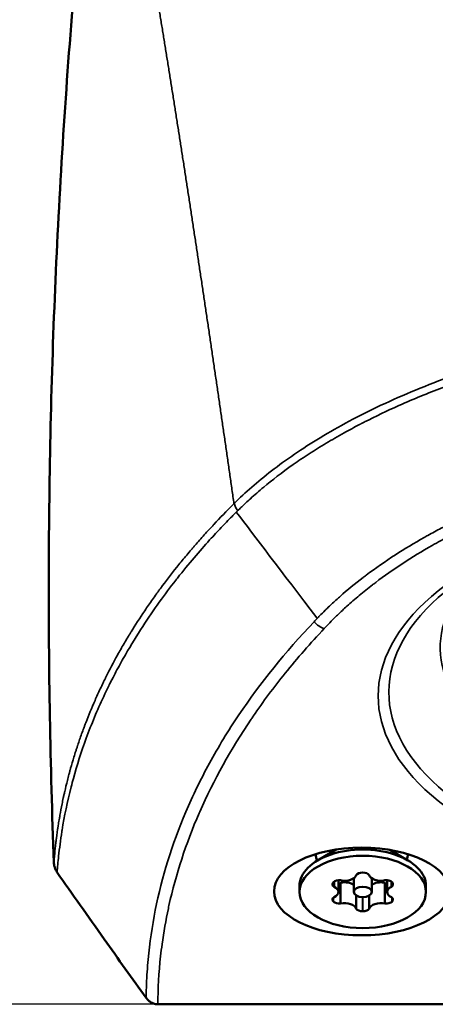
# Model space of a CAD drawing. Header units: millimetres. Extents: x -1892 to -1133, y 1465 to 1884.
# Tile 3 of 48: x -1631 to -1604, y 1505 to 1571. Entities that reach past the tile are written whole.
import ezdxf

# ---------------------------------------------------------------- set-up
doc = ezdxf.new("R2010")
doc.units = ezdxf.units.MM
doc.layers.add('Visible (ANSI)', color=7, linetype='Continuous', lineweight=50)
doc.layers.add('Visible Narrow (ANSI)', color=7, linetype='Continuous', lineweight=35)
doc.styles.get("Standard").update_dxf_attribs({"font": 'tahoma.ttf'})
doc.dimstyles.get("Standard").update_dxf_attribs({"dimtxt": 25, "dimasz": 0.18, "dimexe": 0.18, "dimexo": 0.0625, "dimgap": 0.09, "dimtad": 0, "dimtih": 1, "dimtoh": 1, "dimzin": 0, "dimdsep": 46, "dimtxsty": 'Standard', "dimcen": 0.09, "dimadec": 0, "dimazin": 0, "dimtfac": 1, "dimtofl": 0, "dimtmove": 0, "dimatfit": 3, "dimfxl": 1, "dimtolj": 1, "dimtzin": 0, "dimarcsym": 0})

# ---------------------------------------------------------------- blocks, each defined once
blk = doc.blocks.new('*D7')
at = {"color": 0, "lineweight": -2, "transparency": 16777216}
for p, q in [((-1568.512, 1680.079), (-1786.763, 1680.079)), ((-1786.583, 1679.899), (-1786.583, 1609.022)), ((-1786.583, 1505.259), (-1786.583, 1576.136)), ((-1568.512, 1505.079), (-1786.763, 1505.079))]:
    blk.add_line(p, q, dxfattribs=at)
at = {"color": 0, "transparency": 16777216}
for points in [[(-1786.613, 1679.899), (-1786.553, 1679.899), (-1786.583, 1680.079)], [(-1786.613, 1505.259), (-1786.553, 1505.259), (-1786.583, 1505.079)]]:
    blk.add_solid(points, dxfattribs=at)
at = {"layer": 'Defpoints', "color": 0, "transparency": 16777216}
for p in [(-1568.45, 1680.079), (-1786.583, 1505.079), (-1568.45, 1505.079)]:
    blk.add_point(p, dxfattribs=at)
at = {"color": 0, "transparency": 16777216, "insert": (-1786.583, 1592.579), "char_height": 25, "attachment_point": 5}
blk.add_mtext('\\A1;175.00mm [7]', dxfattribs=at)

msp = doc.modelspace()

# ---------------------------------------------------------------- linework, layer by layer
at = {"layer": 'Visible (ANSI)'}
for p, q in [((-1610.149, 1515.368), (-1611.392, 1514.639)), ((-1610.488, 1515.311), (-1610.488, 1515.169)), ((-1606.58, 1515.341), (-1605.384, 1514.639)), ((-1606.288, 1515.287), (-1606.288, 1515.169)), ((-1610.293, 1513.229), (-1610.293, 1512.895)), ((-1610.008, 1513.321), (-1610.008, 1512.548)), ((-1609.865, 1513.138), (-1609.865, 1511.777)), ((-1608.988, 1513.453), (-1608.988, 1512.548)), ((-1607.788, 1513.453), (-1607.788, 1512.548)), ((-1606.911, 1513.138), (-1606.911, 1511.777)), ((-1606.767, 1513.321), (-1606.767, 1512.548)), ((-1606.483, 1513.229), (-1606.483, 1512.895)), ((-1612.588, 1512.958), (-1612.588, 1512.548)), ((-1604.188, 1512.958), (-1604.188, 1512.548)), ((-1608.815, 1512.307), (-1608.815, 1511.429)), ((-1607.96, 1512.307), (-1607.96, 1511.429)), ((-1514.899, 1505.079), (-1622.001, 1505.079))]:
    msp.add_line(p, q, dxfattribs=at)
for centre, major_axis, ratio in [((-1608.45, 1512.579), (-5.831, 0), 0.5), ((-1608.388, 1512.548), (4.2, 0), 0.572867), ((-1608.388, 1512.548), (0.6, 0), 0.572867)]:
    msp.add_ellipse(centre, major_axis=major_axis, ratio=ratio, dxfattribs=at)
for centre, major_axis, ratio, start_param, end_param in [((-1608.388, 1512.958), (4.2, 0), 0.572867, 0, 3.141593), ((-1608.45, 1514.988), (-3.05, 0), 0.5, 6.232313, 6.522049), ((-1608.45, 1514.988), (3.05, 0), 0.5, 6.083087, 6.334057), ((-1608.392, 1513.579), (-0.45, 0), 0.572867, 4.726651, 5.936905), ((-1608.388, 1512.548), (2.25, 0), 0.572867, 1.566042, 1.57555), ((-1608.384, 1513.579), (0.45, 0), 0.572867, 0.346281, 1.556534), ((-1609.949, 1513.062), (-0.45, 0), 0.572867, 5.773848, 6.984102), ((-1608.388, 1512.548), (2.25, 0), 0.572867, 2.61324, 2.622748), ((-1609.945, 1513.066), (0.45, 0), 0.572867, 1.393478, 2.603732), ((-1609.592, 1513.743), (0.788, 0), 0.572867, 4.358475, 6.1135), ((-1609.685, 1512.735), (0.567, 0.484), 0.57564, 1.321327, 1.403955), ((-1609.592, 1512.738), (0.788, 0), 0.572867, 0.696933, 1.857036), ((-1607.184, 1513.743), (-0.788, 0), 0.572867, 0.169685, 1.92471), ((-1607.184, 1512.738), (0.788, 0), 0.572867, 1.284557, 2.44466), ((-1607.091, 1512.735), (0.567, -0.484), 0.575641, 1.737638, 1.820266), ((-1606.831, 1513.066), (-0.45, 0), 0.572867, 3.679453, 4.889707), ((-1606.827, 1513.062), (0.45, 0), 0.572867, 5.582268, 6.792522), ((-1608.388, 1512.548), (2.25, 0), 0.572867, 0.518845, 0.528353), ((-1610.796, 1512.548), (0.788, 0), 0.572867, 5.405673, 7.160698), ((-1605.979, 1512.548), (-0.788, 0), 0.572867, 5.405673, 7.160698), ((-1609.949, 1512.035), (-0.45, 0), 0.572867, 5.582268, 6.792522), ((-1608.388, 1512.548), (-2.25, 0), 0.572867, 0.518845, 0.528353), ((-1609.945, 1512.03), (0.45, 0), 0.572867, 3.679453, 4.889707), ((-1609.592, 1511.353), (0.788, 0), 0.572867, 0.169685, 1.92471), ((-1607.184, 1511.353), (-0.788, 0), 0.572867, 4.358475, 6.1135), ((-1606.831, 1512.03), (-0.45, 0), 0.572867, 1.393478, 2.603732), ((-1606.827, 1512.035), (0.45, 0), 0.572867, 5.773848, 6.984102), ((-1608.388, 1512.548), (-2.25, 0), 0.572867, 2.61324, 2.622748), ((-1608.392, 1511.517), (-0.45, 0), 0.572867, 0.346281, 1.556534), ((-1608.388, 1512.548), (-2.25, 0), 0.572867, 1.566042, 1.57555), ((-1608.384, 1511.517), (0.45, 0), 0.572867, 4.726651, 5.936905)]:
    msp.add_ellipse(centre, major_axis=major_axis, ratio=ratio, start_param=start_param, end_param=end_param, dxfattribs=at)
for points, knots in [([(-1625.546, 1591.791), (-1625.947, 1588.591), (-1626.316, 1585.387), (-1626.989, 1578.971), (-1627.293, 1575.759), (-1628.107, 1566.11), (-1628.518, 1559.665), (-1629.079, 1546.768), (-1629.227, 1540.316), (-1629.253, 1530.635), (-1629.229, 1527.408), (-1629.115, 1520.954), (-1629.025, 1517.727), (-1628.903, 1514.502)], [-7.744939, -7.744939, -7.744939, -7.744939, -6.777484, -6.777484, -5.809552, -5.809552, -3.87247, -3.87247, -1.936557, -1.936557, -0.968327, -0.968327, -0.000079, -0.000079, -0.000079, -0.000079]), ([(-1628.687, 1513.841), (-1628.756, 1513.939), (-1628.813, 1514.055), (-1628.892, 1514.326), (-1628.9, 1514.44), (-1628.902, 1514.502)], [-0.0363061, -0.0363061, -0.0363061, -0.0363061, -0.01848035, -0.01848035, -0.00000532, -0.00000532, -0.00000532, -0.00000532]), ([(-1628.687, 1513.841), (-1627.698, 1512.429), (-1626.654, 1510.947), (-1624.631, 1508.096), (-1623.703, 1506.796), (-1622.773, 1505.5)], [0.0000236, 0.0000236, 0.0000236, 0.0000236, 0.5170962, 0.5170962, 0.9533386, 0.9533386, 0.9533386, 0.9533386]), ([(-1609.865, 1513.138), (-1609.911, 1513.114), (-1609.959, 1513.095), (-1610.006, 1513.083), (-1610.007, 1513.083), (-1610.008, 1513.082)], [-0.14163471, -0.14163471, -0.14163471, -0.14163471, -0.12668532, -0.12668532, -0.12624326, -0.12624326, -0.12624326, -0.12624326]), ([(-1606.767, 1513.082), (-1606.769, 1513.083), (-1606.77, 1513.083), (-1606.817, 1513.095), (-1606.865, 1513.114), (-1606.911, 1513.138)], [-0.04518715, -0.04518715, -0.04518715, -0.04518715, -0.04474509, -0.04474509, -0.0297957, -0.0297957, -0.0297957, -0.0297957]), ([(-1622.773, 1505.5), (-1622.733, 1505.444), (-1622.682, 1505.384), (-1622.564, 1505.276), (-1622.502, 1505.231), (-1622.368, 1505.156), (-1622.296, 1505.127), (-1622.141, 1505.086), (-1622.066, 1505.079), (-1622.001, 1505.079)], [0.00000217, 0.00000217, 0.00000217, 0.00000217, 0.02084418, 0.02084418, 0.03970871, 0.03970871, 0.05864164, 0.05864164, 0.07918135, 0.07918135, 0.07918135, 0.07918135])]:
    msp.add_open_spline(points, degree=3, knots=knots, dxfattribs=at)
at = {"layer": 'Visible Narrow (ANSI)'}
for p, q in [((-1610.342, 1512.16), (-1610.342, 1511.909)), ((-1610.331, 1512.171), (-1610.331, 1511.898)), ((-1608.399, 1512.204), (-1608.399, 1511.259)), ((-1608.377, 1512.204), (-1608.377, 1511.259)), ((-1606.445, 1512.171), (-1606.445, 1511.898)), ((-1606.434, 1512.16), (-1606.434, 1511.909))]:
    msp.add_line(p, q, dxfattribs=at)
for centre, major_axis, ratio, start_param, end_param in [((-1580.95, 1525.579), (-26.414, 0), 0.5, 4.712389, 7.853982), ((-1616.423, 1538.22), (0.342, -0.616), 0.584045, 4.139793, 4.940493), ((-1580.95, 1528.789), (-22.293, 0), 0.5, 5.772985, 7.853982), ((-1580.95, 1525.832), (-25.707, 0), 0.5, 5.667706, 7.853982)]:
    msp.add_ellipse(centre, major_axis=major_axis, ratio=ratio, start_param=start_param, end_param=end_param, dxfattribs=at)
for points, knots in [([(-1616.943, 1538.354), (-1616.964, 1538.511), (-1616.986, 1538.667), (-1617.008, 1538.823), (-1617.03, 1538.98), (-1617.053, 1539.135), (-1617.075, 1539.291), (-1617.097, 1539.447), (-1617.12, 1539.602), (-1617.142, 1539.758), (-1617.164, 1539.914), (-1617.187, 1540.069), (-1617.209, 1540.225), (-1617.231, 1540.38), (-1617.253, 1540.536), (-1617.276, 1540.691), (-1617.298, 1540.846), (-1617.32, 1541.002), (-1617.343, 1541.157), (-1617.365, 1541.312), (-1617.387, 1541.467), (-1617.41, 1541.622), (-1617.432, 1541.777), (-1617.454, 1541.932), (-1617.476, 1542.087), (-1617.499, 1542.241), (-1617.521, 1542.396), (-1617.543, 1542.551), (-1617.566, 1542.705), (-1617.588, 1542.86), (-1617.61, 1543.015), (-1617.633, 1543.169), (-1617.655, 1543.323), (-1617.677, 1543.478), (-1617.7, 1543.632), (-1617.722, 1543.786), (-1617.744, 1543.94), (-1617.767, 1544.094), (-1617.789, 1544.249), (-1617.811, 1544.402), (-1617.834, 1544.556), (-1617.856, 1544.71), (-1617.878, 1544.864), (-1617.901, 1545.018), (-1617.923, 1545.171), (-1617.946, 1545.325), (-1617.968, 1545.479), (-1617.99, 1545.632), (-1618.013, 1545.786), (-1618.035, 1545.939), (-1618.057, 1546.092), (-1618.08, 1546.245), (-1618.102, 1546.399), (-1618.124, 1546.552), (-1618.147, 1546.705), (-1618.169, 1546.858), (-1618.192, 1547.011), (-1618.214, 1547.163), (-1618.236, 1547.316), (-1618.259, 1547.469), (-1618.281, 1547.622), (-1618.303, 1547.774), (-1618.326, 1547.927), (-1618.348, 1548.079), (-1618.371, 1548.231), (-1618.393, 1548.384), (-1618.415, 1548.536), (-1618.438, 1548.688), (-1618.46, 1548.84), (-1618.483, 1548.992), (-1618.505, 1549.144), (-1618.527, 1549.296), (-1618.55, 1549.448), (-1618.572, 1549.6), (-1618.594, 1549.751), (-1618.617, 1549.903), (-1618.639, 1550.055), (-1618.662, 1550.206), (-1618.684, 1550.357), (-1618.707, 1550.509), (-1618.729, 1550.66), (-1618.751, 1550.811), (-1618.774, 1550.962), (-1618.796, 1551.113), (-1618.819, 1551.264), (-1618.841, 1551.415), (-1618.863, 1551.566), (-1618.886, 1551.716), (-1618.908, 1551.867), (-1618.931, 1552.018), (-1618.953, 1552.168), (-1618.976, 1552.319), (-1618.998, 1552.469), (-1619.02, 1552.619), (-1619.043, 1552.769), (-1619.065, 1552.92), (-1619.088, 1553.07), (-1619.11, 1553.219), (-1619.133, 1553.369), (-1619.155, 1553.519), (-1619.177, 1553.669), (-1619.2, 1553.818), (-1619.222, 1553.968), (-1619.245, 1554.118), (-1619.267, 1554.267), (-1619.29, 1554.416), (-1619.312, 1554.565), (-1619.335, 1554.715), (-1619.357, 1554.864), (-1619.379, 1555.013), (-1619.402, 1555.162), (-1619.424, 1555.31), (-1619.447, 1555.459), (-1619.469, 1555.608), (-1619.492, 1555.756), (-1619.514, 1555.905), (-1619.537, 1556.053), (-1619.559, 1556.201), (-1619.581, 1556.35), (-1619.604, 1556.498), (-1619.626, 1556.646), (-1619.649, 1556.794), (-1619.671, 1556.942), (-1619.694, 1557.09), (-1619.716, 1557.237), (-1619.739, 1557.385), (-1619.761, 1557.532), (-1619.784, 1557.68), (-1619.806, 1557.827), (-1619.829, 1557.974), (-1619.851, 1558.122), (-1619.873, 1558.269), (-1619.896, 1558.416), (-1619.918, 1558.563), (-1619.941, 1558.71), (-1619.963, 1558.856), (-1619.986, 1559.003), (-1620.008, 1559.149), (-1620.031, 1559.296), (-1620.053, 1559.442), (-1620.076, 1559.589), (-1620.098, 1559.735), (-1620.121, 1559.881), (-1620.143, 1560.027), (-1620.166, 1560.173), (-1620.188, 1560.319), (-1620.211, 1560.464), (-1620.233, 1560.61), (-1620.256, 1560.755), (-1620.278, 1560.901), (-1620.3, 1561.046), (-1620.323, 1561.192), (-1620.345, 1561.337), (-1620.368, 1561.482), (-1620.39, 1561.627), (-1620.413, 1561.772), (-1620.435, 1561.916), (-1620.458, 1562.061), (-1620.48, 1562.206), (-1620.503, 1562.35), (-1620.525, 1562.494), (-1620.548, 1562.639), (-1620.57, 1562.783), (-1620.593, 1562.927), (-1620.615, 1563.071), (-1620.638, 1563.215), (-1620.66, 1563.358), (-1620.683, 1563.502), (-1620.705, 1563.646), (-1620.728, 1563.789), (-1620.75, 1563.933), (-1620.773, 1564.076), (-1620.795, 1564.219), (-1620.818, 1564.362), (-1620.84, 1564.505), (-1620.863, 1564.648), (-1620.885, 1564.79), (-1620.908, 1564.933), (-1620.93, 1565.076), (-1620.953, 1565.218), (-1620.975, 1565.36), (-1620.997, 1565.503), (-1621.02, 1565.645), (-1621.042, 1565.787), (-1621.065, 1565.929), (-1621.087, 1566.07), (-1621.11, 1566.212), (-1621.132, 1566.354), (-1621.155, 1566.495), (-1621.177, 1566.636), (-1621.2, 1566.778), (-1621.222, 1566.919), (-1621.245, 1567.06), (-1621.267, 1567.201), (-1621.29, 1567.342), (-1621.312, 1567.482), (-1621.335, 1567.623), (-1621.357, 1567.764), (-1621.38, 1567.904), (-1621.402, 1568.044), (-1621.425, 1568.184), (-1621.447, 1568.324), (-1621.47, 1568.464), (-1621.492, 1568.604), (-1621.515, 1568.744), (-1621.537, 1568.884), (-1621.56, 1569.023), (-1621.582, 1569.162), (-1621.605, 1569.302), (-1621.627, 1569.441), (-1621.65, 1569.58), (-1621.672, 1569.719), (-1621.695, 1569.858), (-1621.717, 1569.996), (-1621.74, 1570.135), (-1621.762, 1570.273), (-1621.784, 1570.412), (-1621.807, 1570.55), (-1621.829, 1570.688), (-1621.852, 1570.826), (-1621.874, 1570.964), (-1621.897, 1571.102), (-1621.919, 1571.239), (-1621.942, 1571.377), (-1621.964, 1571.514), (-1621.987, 1571.651), (-1622.009, 1571.789), (-1622.032, 1571.926), (-1622.054, 1572.063), (-1622.077, 1572.199), (-1622.099, 1572.336), (-1622.122, 1572.473), (-1622.144, 1572.609), (-1622.167, 1572.745), (-1622.189, 1572.882), (-1622.212, 1573.018), (-1622.234, 1573.154), (-1622.256, 1573.29), (-1622.279, 1573.425), (-1622.301, 1573.561), (-1622.324, 1573.696), (-1622.346, 1573.832), (-1622.369, 1573.967), (-1622.391, 1574.102), (-1622.414, 1574.237), (-1622.436, 1574.372), (-1622.459, 1574.507), (-1622.481, 1574.641), (-1622.504, 1574.776), (-1622.526, 1574.91), (-1622.548, 1575.044), (-1622.571, 1575.179), (-1622.593, 1575.312), (-1622.616, 1575.446), (-1622.638, 1575.58), (-1622.661, 1575.714), (-1622.683, 1575.847), (-1622.706, 1575.981), (-1622.728, 1576.114), (-1622.751, 1576.247), (-1622.773, 1576.38), (-1622.795, 1576.513), (-1622.818, 1576.645), (-1622.84, 1576.778), (-1622.863, 1576.91), (-1622.885, 1577.043), (-1622.908, 1577.175), (-1622.93, 1577.307), (-1622.953, 1577.439), (-1622.975, 1577.571), (-1622.997, 1577.703), (-1623.02, 1577.834), (-1623.042, 1577.966), (-1623.065, 1578.097), (-1623.087, 1578.228), (-1623.11, 1578.359), (-1623.132, 1578.49), (-1623.155, 1578.621), (-1623.177, 1578.751), (-1623.199, 1578.882), (-1623.222, 1579.012), (-1623.244, 1579.142), (-1623.267, 1579.272), (-1623.289, 1579.402), (-1623.312, 1579.532), (-1623.334, 1579.662), (-1623.356, 1579.791), (-1623.379, 1579.921), (-1623.401, 1580.05), (-1623.446, 1580.309), (-1623.491, 1580.566), (-1623.536, 1580.823), (-1623.558, 1580.951), (-1623.581, 1581.079), (-1623.603, 1581.207), (-1623.625, 1581.335), (-1623.648, 1581.463), (-1623.67, 1581.591), (-1623.693, 1581.718), (-1623.715, 1581.846), (-1623.737, 1581.973), (-1623.76, 1582.1), (-1623.782, 1582.227), (-1623.805, 1582.354), (-1623.827, 1582.48), (-1623.849, 1582.607), (-1623.872, 1582.733), (-1623.894, 1582.859), (-1623.917, 1582.986), (-1623.939, 1583.111), (-1623.961, 1583.237), (-1623.984, 1583.363), (-1624.006, 1583.488), (-1624.028, 1583.614), (-1624.051, 1583.739), (-1624.073, 1583.864), (-1624.096, 1583.989), (-1624.118, 1584.114), (-1624.14, 1584.239), (-1624.163, 1584.363), (-1624.185, 1584.487), (-1624.207, 1584.612), (-1624.23, 1584.736), (-1624.252, 1584.86), (-1624.275, 1584.983), (-1624.297, 1585.107), (-1624.319, 1585.231), (-1624.342, 1585.354), (-1624.364, 1585.477), (-1624.386, 1585.6), (-1624.409, 1585.723), (-1624.431, 1585.846), (-1624.453, 1585.969), (-1624.476, 1586.091), (-1624.498, 1586.213), (-1624.52, 1586.335), (-1624.543, 1586.457), (-1624.565, 1586.579), (-1624.587, 1586.701), (-1624.61, 1586.823), (-1624.632, 1586.944), (-1624.654, 1587.065), (-1624.677, 1587.186), (-1624.699, 1587.307), (-1624.721, 1587.428), (-1624.744, 1587.549), (-1624.766, 1587.669), (-1624.788, 1587.79), (-1624.811, 1587.91), (-1624.833, 1588.03), (-1624.855, 1588.15), (-1624.878, 1588.27), (-1624.9, 1588.389), (-1624.922, 1588.509), (-1624.944, 1588.628), (-1624.967, 1588.747), (-1624.989, 1588.866), (-1625.011, 1588.985), (-1625.034, 1589.104), (-1625.056, 1589.222), (-1625.078, 1589.341), (-1625.101, 1589.459), (-1625.123, 1589.577), (-1625.145, 1589.695), (-1625.167, 1589.813), (-1625.19, 1589.93), (-1625.212, 1590.048), (-1625.234, 1590.165), (-1625.256, 1590.282), (-1625.279, 1590.399), (-1625.301, 1590.516), (-1625.323, 1590.633), (-1625.346, 1590.749), (-1625.368, 1590.865), (-1625.39, 1590.982), (-1625.412, 1591.098), (-1625.435, 1591.214), (-1625.457, 1591.329), (-1625.479, 1591.445), (-1625.501, 1591.56), (-1625.524, 1591.676), (-1625.546, 1591.791)], [0.0000019, 0.0000019, 0.0000019, 0.0000019, 0.0078125, 0.0078125, 0.0078125, 0.015625, 0.015625, 0.015625, 0.0234375, 0.0234375, 0.0234375, 0.03125, 0.03125, 0.03125, 0.0390625, 0.0390625, 0.0390625, 0.046875, 0.046875, 0.046875, 0.0546875, 0.0546875, 0.0546875, 0.0625, 0.0625, 0.0625, 0.0703125, 0.0703125, 0.0703125, 0.078125, 0.078125, 0.078125, 0.0859375, 0.0859375, 0.0859375, 0.09375, 0.09375, 0.09375, 0.1015625, 0.1015625, 0.1015625, 0.109375, 0.109375, 0.109375, 0.1171875, 0.1171875, 0.1171875, 0.125, 0.125, 0.125, 0.1328125, 0.1328125, 0.1328125, 0.140625, 0.140625, 0.140625, 0.1484375, 0.1484375, 0.1484375, 0.15625, 0.15625, 0.15625, 0.1640625, 0.1640625, 0.1640625, 0.171875, 0.171875, 0.171875, 0.1796875, 0.1796875, 0.1796875, 0.1875, 0.1875, 0.1875, 0.1953125, 0.1953125, 0.1953125, 0.203125, 0.203125, 0.203125, 0.2109375, 0.2109375, 0.2109375, 0.21875, 0.21875, 0.21875, 0.2265625, 0.2265625, 0.2265625, 0.234375, 0.234375, 0.234375, 0.2421875, 0.2421875, 0.2421875, 0.25, 0.25, 0.25, 0.2578125, 0.2578125, 0.2578125, 0.265625, 0.265625, 0.265625, 0.2734375, 0.2734375, 0.2734375, 0.28125, 0.28125, 0.28125, 0.2890625, 0.2890625, 0.2890625, 0.296875, 0.296875, 0.296875, 0.3046875, 0.3046875, 0.3046875, 0.3125, 0.3125, 0.3125, 0.3203125, 0.3203125, 0.3203125, 0.328125, 0.328125, 0.328125, 0.3359375, 0.3359375, 0.3359375, 0.34375, 0.34375, 0.34375, 0.3515625, 0.3515625, 0.3515625, 0.359375, 0.359375, 0.359375, 0.3671875, 0.3671875, 0.3671875, 0.375, 0.375, 0.375, 0.3828125, 0.3828125, 0.3828125, 0.390625, 0.390625, 0.390625, 0.3984375, 0.3984375, 0.3984375, 0.40625, 0.40625, 0.40625, 0.4140625, 0.4140625, 0.4140625, 0.421875, 0.421875, 0.421875, 0.4296875, 0.4296875, 0.4296875, 0.4375, 0.4375, 0.4375, 0.4453125, 0.4453125, 0.4453125, 0.453125, 0.453125, 0.453125, 0.4609375, 0.4609375, 0.4609375, 0.46875, 0.46875, 0.46875, 0.4765625, 0.4765625, 0.4765625, 0.484375, 0.484375, 0.484375, 0.4921875, 0.4921875, 0.4921875, 0.5, 0.5, 0.5, 0.5078125, 0.5078125, 0.5078125, 0.515625, 0.515625, 0.515625, 0.5234375, 0.5234375, 0.5234375, 0.53125, 0.53125, 0.53125, 0.5390625, 0.5390625, 0.5390625, 0.546875, 0.546875, 0.546875, 0.5546875, 0.5546875, 0.5546875, 0.5625, 0.5625, 0.5625, 0.5703125, 0.5703125, 0.5703125, 0.578125, 0.578125, 0.578125, 0.5859375, 0.5859375, 0.5859375, 0.59375, 0.59375, 0.59375, 0.6015625, 0.6015625, 0.6015625, 0.609375, 0.609375, 0.609375, 0.6171875, 0.6171875, 0.6171875, 0.625, 0.625, 0.625, 0.6328125, 0.6328125, 0.6328125, 0.640625, 0.640625, 0.640625, 0.6484375, 0.6484375, 0.6484375, 0.65625, 0.65625, 0.65625, 0.6640625, 0.6640625, 0.6640625, 0.671875, 0.671875, 0.671875, 0.6796875, 0.6796875, 0.6796875, 0.6875, 0.6875, 0.6875, 0.6953125, 0.6953125, 0.6953125, 0.703125, 0.703125, 0.703125, 0.7109375, 0.7109375, 0.7109375, 0.71875, 0.71875, 0.71875, 0.7265625, 0.7265625, 0.7265625, 0.734375, 0.734375, 0.734375, 0.7421875, 0.7421875, 0.7421875, 0.75, 0.75, 0.75, 0.765625, 0.765625, 0.765625, 0.7734375, 0.7734375, 0.7734375, 0.78125, 0.78125, 0.78125, 0.7890625, 0.7890625, 0.7890625, 0.796875, 0.796875, 0.796875, 0.8046875, 0.8046875, 0.8046875, 0.8125, 0.8125, 0.8125, 0.8203125, 0.8203125, 0.8203125, 0.828125, 0.828125, 0.828125, 0.8359375, 0.8359375, 0.8359375, 0.84375, 0.84375, 0.84375, 0.8515625, 0.8515625, 0.8515625, 0.859375, 0.859375, 0.859375, 0.8671875, 0.8671875, 0.8671875, 0.875, 0.875, 0.875, 0.8828125, 0.8828125, 0.8828125, 0.890625, 0.890625, 0.890625, 0.8984375, 0.8984375, 0.8984375, 0.90625, 0.90625, 0.90625, 0.9140625, 0.9140625, 0.9140625, 0.921875, 0.921875, 0.921875, 0.9296875, 0.9296875, 0.9296875, 0.9375, 0.9375, 0.9375, 0.9453125, 0.9453125, 0.9453125, 0.953125, 0.953125, 0.953125, 0.9609375, 0.9609375, 0.9609375, 0.96875, 0.96875, 0.96875, 0.9765625, 0.9765625, 0.9765625, 0.984375, 0.984375, 0.984375, 0.9921875, 0.9921875, 0.9921875, 1, 1, 1, 1]), ([(-1568.45, 1551.71), (-1568.551, 1551.71), (-1568.654, 1551.71), (-1568.757, 1551.709), (-1569.857, 1551.706), (-1571.084, 1551.687), (-1572.428, 1551.641), (-1573.318, 1551.61), (-1574.258, 1551.568), (-1575.251, 1551.51), (-1575.439, 1551.499), (-1575.629, 1551.487), (-1575.821, 1551.475), (-1575.899, 1551.47), (-1575.978, 1551.465), (-1576.058, 1551.46), (-1576.075, 1551.459), (-1576.092, 1551.458), (-1576.11, 1551.457), (-1576.158, 1551.453), (-1576.207, 1551.45), (-1576.256, 1551.447), (-1576.28, 1551.445), (-1576.304, 1551.444), (-1576.329, 1551.442), (-1576.341, 1551.441), (-1576.353, 1551.44), (-1576.365, 1551.44), (-1576.377, 1551.439), (-1576.388, 1551.438), (-1576.402, 1551.437), (-1577.598, 1551.355), (-1578.684, 1551.262), (-1579.658, 1551.168), (-1581.08, 1551.03), (-1582.268, 1550.889), (-1583.229, 1550.764), (-1583.28, 1550.758), (-1583.33, 1550.751), (-1583.379, 1550.745), (-1583.495, 1550.73), (-1583.608, 1550.715), (-1583.717, 1550.7), (-1583.772, 1550.693), (-1583.826, 1550.686), (-1583.879, 1550.678), (-1583.905, 1550.675), (-1583.931, 1550.671), (-1583.958, 1550.668), (-1583.971, 1550.666), (-1583.983, 1550.664), (-1583.996, 1550.662), (-1584.008, 1550.661), (-1584.019, 1550.659), (-1584.03, 1550.658), (-1584.042, 1550.656), (-1584.073, 1550.652), (-1584.096, 1550.649), (-1584.404, 1550.607), (-1584.707, 1550.564), (-1585.005, 1550.52), (-1585.613, 1550.432), (-1586.202, 1550.341), (-1586.773, 1550.248), (-1587.071, 1550.2), (-1587.365, 1550.151), (-1587.652, 1550.102), (-1587.95, 1550.052), (-1588.241, 1550.001), (-1588.526, 1549.95), (-1589.129, 1549.843), (-1589.705, 1549.735), (-1590.254, 1549.627), (-1590.853, 1549.51), (-1591.42, 1549.394), (-1591.955, 1549.28), (-1592.55, 1549.153), (-1593.105, 1549.029), (-1593.623, 1548.91), (-1593.907, 1548.844), (-1594.18, 1548.78), (-1594.443, 1548.717), (-1594.726, 1548.649), (-1594.997, 1548.582), (-1595.256, 1548.518), (-1595.856, 1548.368), (-1596.389, 1548.226), (-1596.86, 1548.097), (-1596.954, 1548.071), (-1597.046, 1548.046), (-1597.135, 1548.021), (-1597.215, 1547.999), (-1597.293, 1547.977), (-1597.369, 1547.956), (-1597.407, 1547.945), (-1597.445, 1547.934), (-1597.482, 1547.924), (-1597.5, 1547.918), (-1597.519, 1547.913), (-1597.537, 1547.908), (-1597.546, 1547.905), (-1597.555, 1547.903), (-1597.564, 1547.9), (-1597.572, 1547.898), (-1597.58, 1547.896), (-1597.588, 1547.893), (-1597.59, 1547.893), (-1597.592, 1547.892), (-1597.592, 1547.892), (-1597.685, 1547.866), (-1598.5, 1547.645), (-1599.968, 1547.171), (-1600.774, 1546.911), (-1601.774, 1546.572), (-1602.94, 1546.131), (-1603.394, 1545.959), (-1603.873, 1545.771), (-1604.372, 1545.567), (-1604.819, 1545.384), (-1605.283, 1545.188), (-1605.76, 1544.977), (-1606.482, 1544.659), (-1607.236, 1544.307), (-1608.009, 1543.917), (-1608.106, 1543.869), (-1608.203, 1543.819), (-1608.3, 1543.77), (-1608.33, 1543.754), (-1608.36, 1543.739), (-1608.39, 1543.723), (-1608.409, 1543.714), (-1608.428, 1543.704), (-1608.447, 1543.694), (-1608.471, 1543.682), (-1608.496, 1543.669), (-1608.52, 1543.656), (-1608.532, 1543.65), (-1608.544, 1543.644), (-1608.557, 1543.637), (-1608.566, 1543.632), (-1608.575, 1543.628), (-1608.584, 1543.623), (-1608.587, 1543.621), (-1608.591, 1543.619), (-1608.593, 1543.618), (-1608.952, 1543.431), (-1609.296, 1543.245), (-1609.628, 1543.061), (-1610.044, 1542.83), (-1610.439, 1542.601), (-1610.813, 1542.377), (-1611.211, 1542.138), (-1611.585, 1541.903), (-1611.939, 1541.674), (-1612.319, 1541.427), (-1612.675, 1541.186), (-1613.007, 1540.952), (-1613.769, 1540.416), (-1614.411, 1539.916), (-1614.961, 1539.459), (-1615.289, 1539.187), (-1615.584, 1538.929), (-1615.851, 1538.688), (-1615.957, 1538.591), (-1616.059, 1538.497), (-1616.157, 1538.405), (-1616.197, 1538.368), (-1616.236, 1538.331), (-1616.274, 1538.295), (-1616.346, 1538.228), (-1616.414, 1538.162), (-1616.481, 1538.097), (-1616.516, 1538.064), (-1616.55, 1538.03), (-1616.583, 1537.998), (-1616.617, 1537.964), (-1616.651, 1537.931), (-1616.684, 1537.898), (-1616.688, 1537.894), (-1616.692, 1537.89), (-1616.696, 1537.886)], [0, 0, 0, 0, 0.005862, 0.005862, 0.005862, 0.068139, 0.068139, 0.068139, 0.109375, 0.109375, 0.109375, 0.117187, 0.117187, 0.117187, 0.120391, 0.120391, 0.120391, 0.121094, 0.121094, 0.121094, 0.123047, 0.123047, 0.123047, 0.124023, 0.124023, 0.124023, 0.124512, 0.124512, 0.124512, 0.125, 0.125, 0.125, 0.168136, 0.168136, 0.168136, 0.23106, 0.23106, 0.23106, 0.234375, 0.234375, 0.234375, 0.242187, 0.242187, 0.242187, 0.246094, 0.246094, 0.246094, 0.248047, 0.248047, 0.248047, 0.249023, 0.249023, 0.249023, 0.249878, 0.249878, 0.249878, 0.250746, 0.250746, 0.250746, 0.261946, 0.261946, 0.261946, 0.284801, 0.284801, 0.284801, 0.296778, 0.296778, 0.296778, 0.309172, 0.309172, 0.309172, 0.335408, 0.335408, 0.335408, 0.364017, 0.364017, 0.364017, 0.395788, 0.395788, 0.395788, 0.413248, 0.413248, 0.413248, 0.432083, 0.432083, 0.432083, 0.475658, 0.475658, 0.475658, 0.484375, 0.484375, 0.484375, 0.492187, 0.492187, 0.492187, 0.496094, 0.496094, 0.496094, 0.498047, 0.498047, 0.498047, 0.499023, 0.499023, 0.499023, 0.499878, 0.499878, 0.499878, 0.500089, 0.500089, 0.500089, 0.608011, 0.608011, 0.608011, 0.667283, 0.667283, 0.667283, 0.690352, 0.690352, 0.690352, 0.710993, 0.710993, 0.710993, 0.742187, 0.742187, 0.742187, 0.746094, 0.746094, 0.746094, 0.747296, 0.747296, 0.747296, 0.748047, 0.748047, 0.748047, 0.749023, 0.749023, 0.749023, 0.749512, 0.749512, 0.749512, 0.749878, 0.749878, 0.749878, 0.75, 0.75, 0.75, 0.769771, 0.769771, 0.769771, 0.79459, 0.79459, 0.79459, 0.821016, 0.821016, 0.821016, 0.849408, 0.849408, 0.849408, 0.914443, 0.914443, 0.914443, 0.953219, 0.953219, 0.953219, 0.96875, 0.96875, 0.96875, 0.975062, 0.975062, 0.975062, 0.986807, 0.986807, 0.986807, 0.992926, 0.992926, 0.992926, 0.999227, 0.999227, 0.999227, 1, 1, 1, 1]), ([(-1616.911, 1538.386), (-1616.203, 1539.085), (-1615.386, 1539.806), (-1613.498, 1541.268), (-1612.424, 1542.009), (-1610.001, 1543.474), (-1608.652, 1544.199), (-1605.704, 1545.587), (-1604.103, 1546.248), (-1602.406, 1546.862)], [0, 0, 0, 0, 0.25, 0.25, 0.5, 0.5, 0.75, 0.75, 1, 1, 1, 1]), ([(-1611.416, 1530.728), (-1611.364, 1530.782), (-1611.311, 1530.836), (-1611.258, 1530.89), (-1611.136, 1531.017), (-1611.01, 1531.143), (-1610.883, 1531.268), (-1610.815, 1531.335), (-1610.747, 1531.401), (-1610.678, 1531.467), (-1610.488, 1531.65), (-1610.293, 1531.831), (-1610.094, 1532.01), (-1610.027, 1532.071), (-1609.958, 1532.132), (-1609.889, 1532.193), (-1609.409, 1532.618), (-1608.903, 1533.035), (-1608.369, 1533.444), (-1608.3, 1533.497), (-1608.23, 1533.55), (-1608.16, 1533.603), (-1607.549, 1534.064), (-1606.903, 1534.514), (-1606.22, 1534.955), (-1605.612, 1535.348), (-1604.975, 1535.733), (-1604.315, 1536.106), (-1604.234, 1536.152), (-1604.153, 1536.197), (-1604.072, 1536.242), (-1603.777, 1536.407), (-1603.478, 1536.568), (-1603.174, 1536.728), (-1602.784, 1536.932), (-1602.387, 1537.133), (-1601.982, 1537.33), (-1601.902, 1537.368), (-1601.822, 1537.407), (-1601.742, 1537.445), (-1601.013, 1537.795), (-1600.259, 1538.132), (-1599.486, 1538.456), (-1599.403, 1538.491), (-1599.319, 1538.525), (-1599.236, 1538.56), (-1597.586, 1539.241), (-1595.86, 1539.855), (-1594.059, 1540.405), (-1593.981, 1540.429), (-1593.904, 1540.452), (-1593.826, 1540.476), (-1592.943, 1540.742), (-1592.046, 1540.992), (-1591.128, 1541.227), (-1590.129, 1541.484), (-1589.105, 1541.724), (-1588.063, 1541.944), (-1588.017, 1541.954), (-1587.971, 1541.963), (-1587.925, 1541.973), (-1587.413, 1542.08), (-1586.896, 1542.183), (-1586.373, 1542.282), (-1585.851, 1542.381), (-1585.323, 1542.476), (-1584.793, 1542.565), (-1583.774, 1542.739), (-1582.748, 1542.893), (-1581.717, 1543.031), (-1581.677, 1543.037), (-1581.637, 1543.042), (-1581.597, 1543.047), (-1579.462, 1543.33), (-1577.303, 1543.539), (-1575.121, 1543.679), (-1575.112, 1543.68), (-1575.103, 1543.681), (-1575.094, 1543.681), (-1573.999, 1543.752), (-1572.898, 1543.805), (-1571.79, 1543.84), (-1571.778, 1543.841), (-1571.767, 1543.841), (-1571.756, 1543.841), (-1570.659, 1543.876), (-1569.556, 1543.894), (-1568.45, 1543.894)], [0, 0, 0, 0, 0.006847, 0.006847, 0.006847, 0.022776, 0.022776, 0.022776, 0.03125, 0.03125, 0.03125, 0.054565, 0.054565, 0.054565, 0.0625, 0.0625, 0.0625, 0.117826, 0.117826, 0.117826, 0.125, 0.125, 0.125, 0.1875, 0.1875, 0.1875, 0.243184, 0.243184, 0.243184, 0.25, 0.25, 0.25, 0.274686, 0.274686, 0.274686, 0.306278, 0.306278, 0.306278, 0.3125, 0.3125, 0.3125, 0.368936, 0.368936, 0.368936, 0.375, 0.375, 0.375, 0.494846, 0.494846, 0.494846, 0.5, 0.5, 0.5, 0.558509, 0.558509, 0.558509, 0.622198, 0.622198, 0.622198, 0.625, 0.625, 0.625, 0.65625, 0.65625, 0.65625, 0.6875, 0.6875, 0.6875, 0.747665, 0.747665, 0.747665, 0.75, 0.75, 0.75, 0.874501, 0.874501, 0.874501, 0.875, 0.875, 0.875, 0.9375, 0.9375, 0.9375, 0.938142, 0.938142, 0.938142, 1, 1, 1, 1]), ([(-1568.45, 1543.286), (-1570.12, 1543.286), (-1571.783, 1543.246), (-1573.991, 1543.138), (-1574.541, 1543.107), (-1577.234, 1542.932), (-1579.333, 1542.726), (-1581.454, 1542.447), (-1581.52, 1542.438), (-1583.675, 1542.149), (-1585.692, 1541.803), (-1587.701, 1541.379), (-1587.763, 1541.366), (-1589.619, 1540.969), (-1591.345, 1540.532), (-1593.243, 1539.971), (-1593.481, 1539.9), (-1595.347, 1539.324), (-1596.91, 1538.769), (-1598.617, 1538.076), (-1598.827, 1537.989), (-1600.52, 1537.275), (-1601.914, 1536.604), (-1603.407, 1535.786), (-1603.594, 1535.682), (-1605.138, 1534.803), (-1606.388, 1533.985), (-1607.601, 1533.067), (-1607.677, 1533.009), (-1608.047, 1532.723), (-1608.337, 1532.491), (-1608.901, 1532.02), (-1609.176, 1531.78), (-1609.643, 1531.357), (-1609.838, 1531.174), (-1610.091, 1530.929), (-1610.155, 1530.867), (-1610.336, 1530.688), (-1610.455, 1530.568), (-1610.577, 1530.442), (-1610.582, 1530.437), (-1610.68, 1530.336), (-1610.799, 1530.211), (-1610.943, 1530.059)], [0, 0, 0, 0, 0.09375, 0.09375, 0.125, 0.125, 0.246094, 0.246094, 0.25, 0.25, 0.371094, 0.371094, 0.375, 0.375, 0.484375, 0.484375, 0.5, 0.5, 0.609375, 0.609375, 0.625, 0.625, 0.734375, 0.734375, 0.75, 0.75, 0.867188, 0.867188, 0.875, 0.875, 0.90625, 0.90625, 0.9375, 0.9375, 0.960938, 0.960938, 0.96875, 0.96875, 0.983887, 0.983887, 0.984375, 0.984375, 1, 1, 1, 1]), ([(-1628.902, 1514.502), (-1628.893, 1514.619), (-1628.883, 1514.744), (-1628.865, 1514.942), (-1628.859, 1515.01), (-1628.849, 1515.114), (-1628.844, 1515.167), (-1628.838, 1515.23), (-1628.835, 1515.262), (-1628.833, 1515.275), (-1628.832, 1515.284), (-1628.832, 1515.29), (-1628.819, 1515.413), (-1628.806, 1515.539), (-1628.783, 1515.736), (-1628.775, 1515.804), (-1628.763, 1515.907), (-1628.756, 1515.959), (-1628.749, 1516.02), (-1628.745, 1516.052), (-1628.743, 1516.065), (-1628.742, 1516.074), (-1628.741, 1516.079), (-1628.726, 1516.204), (-1628.709, 1516.33), (-1628.681, 1516.527), (-1628.672, 1516.594), (-1628.657, 1516.696), (-1628.65, 1516.747), (-1628.64, 1516.808), (-1628.636, 1516.839), (-1628.634, 1516.852), (-1628.633, 1516.861), (-1628.632, 1516.866), (-1628.613, 1516.992), (-1628.593, 1517.118), (-1628.561, 1517.315), (-1628.544, 1517.414), (-1628.523, 1517.534), (-1628.513, 1517.594), (-1628.507, 1517.624), (-1628.505, 1517.637), (-1628.504, 1517.646), (-1628.503, 1517.651), (-1628.461, 1517.887), (-1628.415, 1518.133), (-1628.336, 1518.524), (-1628.308, 1518.658), (-1628.264, 1518.864), (-1628.242, 1518.968), (-1628.214, 1519.092), (-1628.2, 1519.154), (-1628.193, 1519.186), (-1628.19, 1519.199), (-1628.188, 1519.208), (-1628.186, 1519.214), (-1628.132, 1519.453), (-1628.072, 1519.701), (-1627.974, 1520.089), (-1627.94, 1520.222), (-1627.886, 1520.424), (-1627.858, 1520.527), (-1627.825, 1520.648), (-1627.808, 1520.709), (-1627.799, 1520.74), (-1627.796, 1520.753), (-1627.793, 1520.762), (-1627.792, 1520.767), (-1627.724, 1521.009), (-1627.652, 1521.256), (-1627.534, 1521.642), (-1627.493, 1521.773), (-1627.429, 1521.973), (-1627.397, 1522.074), (-1627.358, 1522.193), (-1627.336, 1522.257), (-1627.326, 1522.287), (-1627.321, 1522.304), (-1627.319, 1522.309), (-1627.238, 1522.552), (-1627.153, 1522.799), (-1627.015, 1523.182), (-1626.944, 1523.376), (-1626.857, 1523.608), (-1626.812, 1523.726), (-1626.788, 1523.789), (-1626.776, 1523.818), (-1626.77, 1523.835), (-1626.768, 1523.84), (-1626.591, 1524.296), (-1626.395, 1524.775), (-1626.062, 1525.532), (-1625.945, 1525.79), (-1625.759, 1526.187), (-1625.663, 1526.388), (-1625.547, 1526.627), (-1625.488, 1526.747), (-1625.456, 1526.812), (-1625.441, 1526.842), (-1625.432, 1526.86), (-1625.429, 1526.865), (-1625.201, 1527.323), (-1624.952, 1527.798), (-1624.541, 1528.541), (-1624.397, 1528.793), (-1624.172, 1529.179), (-1624.057, 1529.373), (-1623.918, 1529.604), (-1623.847, 1529.72), (-1623.809, 1529.782), (-1623.791, 1529.811), (-1623.781, 1529.828), (-1623.778, 1529.832), (-1623.497, 1530.289), (-1623.195, 1530.758), (-1622.705, 1531.486), (-1622.536, 1531.732), (-1622.271, 1532.107), (-1622.136, 1532.296), (-1621.975, 1532.519), (-1621.893, 1532.631), (-1621.848, 1532.691), (-1621.828, 1532.719), (-1621.816, 1532.735), (-1621.812, 1532.74), (-1621.478, 1533.192), (-1621.124, 1533.655), (-1620.555, 1534.366), (-1620.359, 1534.606), (-1620.055, 1534.971), (-1619.9, 1535.155), (-1619.716, 1535.371), (-1619.616, 1535.487), (-1619.569, 1535.541), (-1619.542, 1535.573), (-1619.534, 1535.581), (-1619.331, 1535.815), (-1619.027, 1536.16), (-1618.655, 1536.569), (-1618.466, 1536.775), (-1618.363, 1536.886), (-1618.314, 1536.937), (-1618.287, 1536.967), (-1618.279, 1536.975), (-1617.874, 1537.408), (-1617.433, 1537.867), (-1616.943, 1538.354)], [0, 0, 0, 0, 0.015625, 0.015625, 0.0234375, 0.0234375, 0.0273438, 0.0292969, 0.0302734, 0.0307617, 0.0307617, 0.03125, 0.03125, 0.046875, 0.046875, 0.0546875, 0.0546875, 0.0585938, 0.0605469, 0.0615234, 0.0620117, 0.0620117, 0.0625, 0.0625, 0.078125, 0.078125, 0.0859375, 0.0859375, 0.0898438, 0.0917969, 0.0927734, 0.0932617, 0.0932617, 0.09375, 0.09375, 0.109375, 0.109375, 0.1171875, 0.1210938, 0.1230469, 0.1240234, 0.1245117, 0.1245117, 0.125, 0.125, 0.15625, 0.15625, 0.171875, 0.171875, 0.1796875, 0.1835938, 0.1855469, 0.1865234, 0.1870117, 0.1870117, 0.1875, 0.1875, 0.21875, 0.21875, 0.234375, 0.234375, 0.2421875, 0.2460938, 0.2480469, 0.2490234, 0.2495117, 0.2495117, 0.25, 0.25, 0.28125, 0.28125, 0.296875, 0.296875, 0.3046875, 0.3085938, 0.3105469, 0.3120117, 0.3120117, 0.3125, 0.3125, 0.34375, 0.34375, 0.359375, 0.3671875, 0.3710938, 0.3730469, 0.3745117, 0.3745117, 0.375, 0.375, 0.4375, 0.4375, 0.46875, 0.46875, 0.484375, 0.4921875, 0.4960938, 0.4980469, 0.4995117, 0.4995117, 0.5, 0.5, 0.5625, 0.5625, 0.59375, 0.59375, 0.609375, 0.6171875, 0.6210938, 0.6230469, 0.6245117, 0.6245117, 0.625, 0.625, 0.6875, 0.6875, 0.71875, 0.71875, 0.734375, 0.7421875, 0.7460938, 0.7480469, 0.7495117, 0.7495117, 0.75, 0.75, 0.8125, 0.8125, 0.84375, 0.84375, 0.859375, 0.8671875, 0.8710938, 0.8740234, 0.8740234, 0.875, 0.875, 0.90625, 0.921875, 0.9296875, 0.9335938, 0.9365234, 0.9365234, 0.9375, 0.9375, 1, 1, 1, 1]), ([(-1616.79, 1537.799), (-1616.822, 1537.768), (-1616.854, 1537.735), (-1616.887, 1537.702), (-1616.948, 1537.641), (-1617.01, 1537.578), (-1617.073, 1537.514), (-1617.192, 1537.393), (-1617.315, 1537.266), (-1617.441, 1537.135), (-1617.669, 1536.898), (-1617.91, 1536.645), (-1618.16, 1536.373), (-1618.29, 1536.234), (-1618.422, 1536.09), (-1618.557, 1535.941), (-1619.216, 1535.212), (-1619.939, 1534.371), (-1620.693, 1533.415), (-1620.733, 1533.365), (-1620.772, 1533.314), (-1620.812, 1533.264), (-1621.529, 1532.346), (-1622.27, 1531.326), (-1623.004, 1530.197), (-1623.391, 1529.601), (-1623.776, 1528.975), (-1624.154, 1528.318), (-1624.343, 1527.989), (-1624.53, 1527.652), (-1624.714, 1527.307), (-1624.801, 1527.144), (-1624.888, 1526.978), (-1624.974, 1526.811), (-1624.979, 1526.802), (-1624.983, 1526.793), (-1624.988, 1526.784), (-1625.033, 1526.696), (-1625.079, 1526.607), (-1625.124, 1526.518), (-1625.146, 1526.474), (-1625.169, 1526.429), (-1625.191, 1526.384), (-1625.202, 1526.362), (-1625.213, 1526.339), (-1625.224, 1526.317), (-1625.233, 1526.3), (-1625.241, 1526.283), (-1625.25, 1526.266), (-1625.252, 1526.26), (-1625.256, 1526.254), (-1625.258, 1526.249), (-1625.725, 1525.304), (-1626.131, 1524.38), (-1626.484, 1523.481), (-1626.576, 1523.245), (-1626.665, 1523.01), (-1626.751, 1522.778), (-1627.089, 1521.855), (-1627.373, 1520.96), (-1627.611, 1520.092), (-1627.662, 1519.907), (-1627.711, 1519.723), (-1627.758, 1519.54), (-1628.014, 1518.538), (-1628.21, 1517.576), (-1628.358, 1516.655), (-1628.364, 1516.622), (-1628.369, 1516.59), (-1628.374, 1516.557), (-1628.463, 1515.996), (-1628.534, 1515.451), (-1628.59, 1514.922), (-1628.63, 1514.554), (-1628.662, 1514.193), (-1628.687, 1513.841)], [0, 0, 0, 0, 0.0077573, 0.0077573, 0.0077573, 0.022322, 0.022322, 0.022322, 0.0497898, 0.0497898, 0.0497898, 0.0994344, 0.0994344, 0.0994344, 0.125, 0.125, 0.125, 0.25, 0.25, 0.25, 0.2565635, 0.2565635, 0.2565635, 0.375, 0.375, 0.375, 0.4375, 0.4375, 0.4375, 0.46875, 0.46875, 0.46875, 0.4835723, 0.4835723, 0.4835723, 0.484375, 0.484375, 0.484375, 0.4921875, 0.4921875, 0.4921875, 0.4960937, 0.4960937, 0.4960937, 0.4980469, 0.4980469, 0.4980469, 0.4995117, 0.4995117, 0.4995117, 0.5, 0.5, 0.5, 0.5990276, 0.5990276, 0.5990276, 0.625, 0.625, 0.625, 0.7279606, 0.7279606, 0.7279606, 0.75, 0.75, 0.75, 0.8706783, 0.8706783, 0.8706783, 0.875, 0.875, 0.875, 0.9487269, 0.9487269, 0.9487269, 1, 1, 1, 1]), ([(-1616.79, 1537.799), (-1615.584, 1536.214), (-1613.802, 1533.87), (-1611.446, 1530.767), (-1611.436, 1530.754), (-1611.426, 1530.741), (-1611.416, 1530.728)], [0, 0, 0, 0, 0.9957554, 0.9957554, 0.9957554, 0.999998, 0.999998, 0.999998, 0.999998]), ([(-1611.622, 1530.512), (-1613.536, 1528.492), (-1615.198, 1526.425), (-1616.619, 1524.31), (-1617.33, 1523.252), (-1617.98, 1522.182), (-1618.567, 1521.106), (-1619.154, 1520.031), (-1619.678, 1518.949), (-1620.139, 1517.865), (-1621.06, 1515.699), (-1621.731, 1513.526), (-1622.166, 1511.343), (-1622.383, 1510.252), (-1622.541, 1509.159), (-1622.643, 1508.063), (-1622.693, 1507.516), (-1622.73, 1506.968), (-1622.751, 1506.419), (-1622.762, 1506.144), (-1622.769, 1505.869), (-1622.772, 1505.594), (-1622.772, 1505.563), (-1622.773, 1505.532), (-1622.773, 1505.5)], [0, 0, 0, 0, 0.2571177, 0.2571177, 0.2571177, 0.3856765, 0.3856765, 0.3856765, 0.5142352, 0.5142352, 0.5142352, 0.7713528, 0.7713528, 0.7713528, 0.8999116, 0.8999116, 0.8999116, 0.964191, 0.964191, 0.964191, 0.9963307, 0.9963307, 0.9963307, 0.9999997, 0.9999997, 0.9999997, 0.9999997]), ([(-1610.943, 1530.059), (-1611.865, 1529.082), (-1613.541, 1527.163), (-1615.007, 1525.193), (-1615.711, 1524.164), (-1615.755, 1524.099), (-1617.156, 1522.025), (-1618.294, 1519.973), (-1619.227, 1517.847), (-1619.242, 1517.813), (-1620.134, 1515.763), (-1620.801, 1513.72), (-1621.273, 1511.586), (-1621.288, 1511.518), (-1621.471, 1510.664), (-1621.609, 1509.87), (-1621.754, 1508.805), (-1621.786, 1508.539), (-1621.934, 1507.198), (-1621.995, 1506.134), (-1622.001, 1505.079)], [0, 0, 0, 0, 0.125, 0.2421875, 0.2421875, 0.25, 0.25, 0.4960938, 0.4960938, 0.5, 0.5, 0.7421875, 0.7421875, 0.75, 0.75, 0.84375, 0.84375, 0.875, 0.875, 1, 1, 1, 1])]:
    msp.add_open_spline(points, degree=3, knots=knots, dxfattribs=at)
for points in [[(-1616.911, 1538.386), (-1616.914, 1538.381), (-1616.921, 1538.373), (-1616.93, 1538.365), (-1616.937, 1538.359), (-1616.943, 1538.354)], [(-1616.79, 1537.799), (-1616.777, 1537.809), (-1616.755, 1537.826), (-1616.729, 1537.854), (-1616.707, 1537.875), (-1616.696, 1537.886)], [(-1611.416, 1530.728), (-1611.485, 1530.656), (-1611.553, 1530.584), (-1611.622, 1530.512)], [(-1610.943, 1530.059), (-1611.191, 1530.117), (-1611.458, 1530.295), (-1611.622, 1530.512)]]:
    msp.add_open_spline(points, degree=3, dxfattribs=at)

# ---------------------------------------------------------------- dimensions: what is measured, and where the dimension line sits
dim = msp.add_linear_dim(base=(-1786.583, 1505.079), p1=(-1568.45, 1680.079), p2=(-1568.45, 1505.079), angle=90, dimstyle='Standard', override={"dimpost": 'mm'})
dim.commit()
dim.dimension.update_dxf_attribs({"geometry": '*D7', "text_midpoint": (-1786.583, 1592.579)})

doc.saveas('drawing.dxf')
